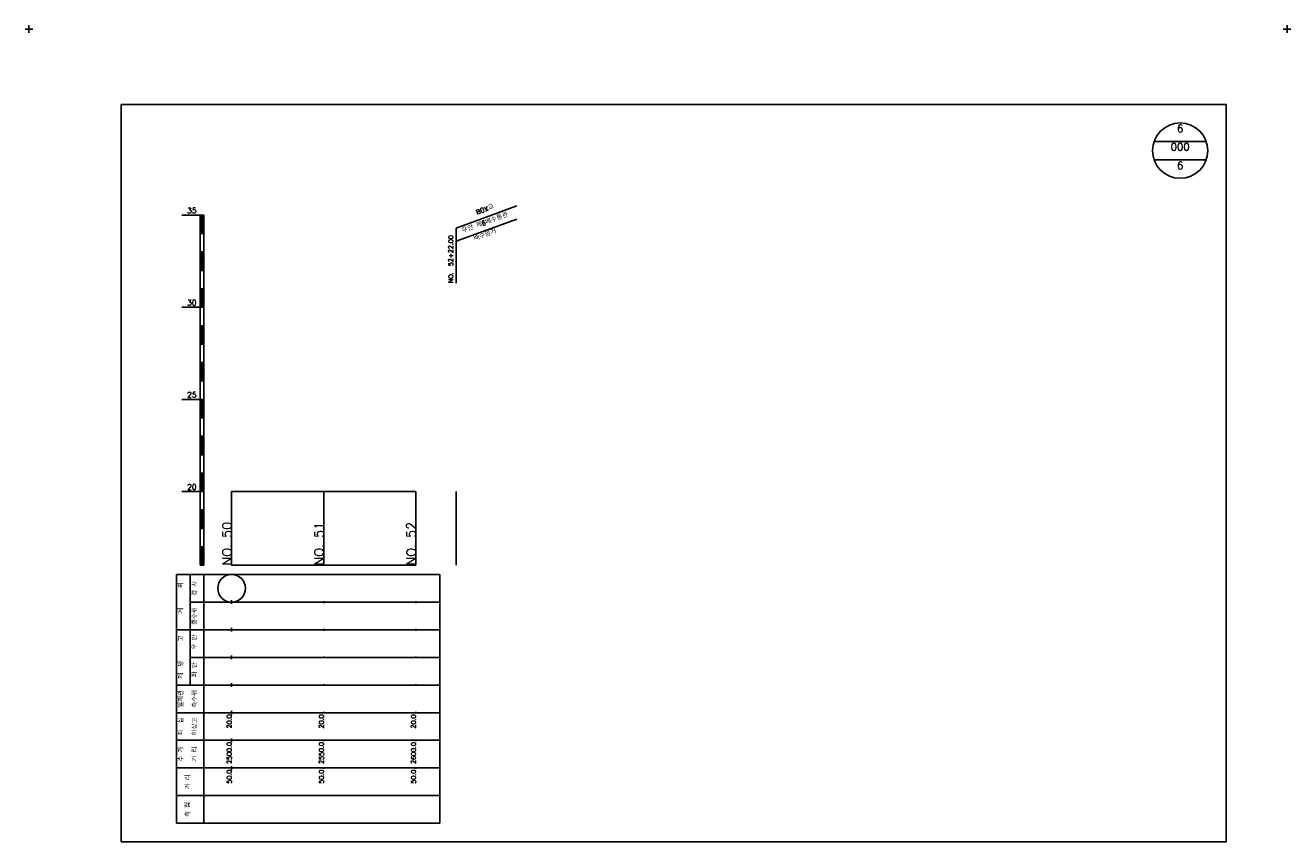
# Model space of a CAD drawing. Extents: x -504 to 685, y -2 to 2900.
# Tile 12 of 12: x -2 to 685, y 2457 to 2900. Entities that reach past the tile are written whole.
import ezdxf
from ezdxf.enums import TextEntityAlignment as Align

# ---------------------------------------------------------------- set-up
doc = ezdxf.new("R2010")
doc.units = 0
doc.header["$LTSCALE"] = 5
for name, color, linetype in [('BOX', 5, 'CONTINUOUS'), ('DT1', 3, 'CONTINUOUS'), ('DT2', 6, 'CONTINUOUS'), ('LT1', 4, 'CONTINUOUS'), ('ST1', 7, 'CONTINUOUS')]:
    doc.layers.add(name, color=color, linetype=linetype)
doc.styles.add('GHS', font='ROMANS.shx', dxfattribs={"bigfont": 'GHS.shx'})

msp = doc.modelspace()

# ---------------------------------------------------------------- linework, layer by layer
at = {"layer": 'BOX'}
msp.add_lwpolyline([(50, 2457), (650, 2457), (650, 2857), (50, 2857), (50, 2457)], dxfattribs=at)
at = {"layer": 'DT1'}
for p, q in [((110, 2630.51), (110, 2632.51)), ((160, 2631.01), (160, 2632.01)), ((210, 2631.01), (210, 2632.01))]:
    msp.add_line(p, q, dxfattribs=at)
at = {"layer": 'LT1'}
for p, q in [((83, 2797), (93, 2797)), ((93, 2607), (93, 2797)), ((93, 2797), (95, 2797)), ((93.5, 2796.8), (93.5, 2787.2)), ((94, 2796.8), (94, 2787.2)), ((94.5, 2796.8), (94.5, 2787.2)), ((95, 2607), (95, 2797)), ((93, 2787), (95, 2787)), ((93, 2777), (95, 2777)), ((93.5, 2776.8), (93.5, 2767.2)), ((94, 2776.8), (94, 2767.2)), ((94.5, 2776.8), (94.5, 2767.2)), ((93, 2767), (95, 2767)), ((93, 2757), (95, 2757)), ((93.5, 2756.8), (93.5, 2747.2)), ((94, 2756.8), (94, 2747.2)), ((94.5, 2756.8), (94.5, 2747.2)), ((83, 2747), (93, 2747)), ((93, 2747), (95, 2747)), ((93, 2737), (95, 2737)), ((93.5, 2736.8), (93.5, 2727.2)), ((94, 2736.8), (94, 2727.2)), ((94.5, 2736.8), (94.5, 2727.2)), ((93, 2727), (95, 2727)), ((93, 2717), (95, 2717)), ((93.5, 2716.8), (93.5, 2707.2)), ((94, 2716.8), (94, 2707.2)), ((94.5, 2716.8), (94.5, 2707.2)), ((93, 2707), (95, 2707)), ((83, 2697), (93, 2697)), ((93, 2697), (95, 2697)), ((93.5, 2696.8), (93.5, 2687.2)), ((94, 2696.8), (94, 2687.2)), ((94.5, 2696.8), (94.5, 2687.2)), ((93, 2687), (95, 2687)), ((93, 2677), (95, 2677)), ((93.5, 2676.8), (93.5, 2667.2)), ((94, 2676.8), (94, 2667.2)), ((94.5, 2676.8), (94.5, 2667.2)), ((93, 2667), (95, 2667)), ((93, 2657), (95, 2657)), ((93.5, 2656.8), (93.5, 2647.2)), ((94, 2656.8), (94, 2647.2)), ((94.5, 2656.8), (94.5, 2647.2)), ((83, 2647), (93, 2647)), ((93, 2647), (95, 2647)), ((110, 2607), (110, 2647)), ((160, 2607), (160, 2647)), ((210, 2607), (210, 2647)), ((232, 2607), (232, 2647)), ((93, 2637), (95, 2637)), ((93.5, 2636.8), (93.5, 2627.2)), ((94, 2636.8), (94, 2627.2)), ((94.5, 2636.8), (94.5, 2627.2)), ((93, 2627), (95, 2627)), ((93, 2617), (95, 2617)), ((93.5, 2616.8), (93.5, 2607.2)), ((94, 2616.8), (94, 2607.2)), ((94.5, 2616.8), (94.5, 2607.2)), ((93, 2607), (95, 2607)), ((110, 2607), (210, 2607)), ((110, 2586), (110, 2588)), ((160, 2586.5), (160, 2587.5)), ((210, 2586.5), (210, 2587.5)), ((110, 2571), (110, 2573)), ((160, 2571.5), (160, 2572.5)), ((210, 2571.5), (210, 2572.5)), ((110, 2556), (110, 2558)), ((160, 2556.5), (160, 2557.5)), ((210, 2556.5), (210, 2557.5)), ((110, 2541), (110, 2543)), ((160, 2541.5), (160, 2542.5)), ((210, 2541.5), (210, 2542.5)), ((110, 2526), (110, 2528)), ((160, 2526.5), (160, 2527.5)), ((210, 2526.5), (210, 2527.5)), ((110, 2511), (110, 2513)), ((160, 2511.5), (160, 2512.5)), ((210, 2511.5), (210, 2512.5)), ((110, 2496), (110, 2498)), ((160, 2496.5), (160, 2497.5)), ((210, 2496.5), (210, 2497.5))]:
    msp.add_line(p, q, dxfattribs=at)
at = {"layer": 'LT1', "linetype": 'CONTINUOUS'}
for p, q in [((232, 2790), (264.89, 2801.97)), ((232, 2782.8), (264.89, 2794.77)), ((232, 2760), (232, 2790))]:
    msp.add_line(p, q, dxfattribs=at)
at = {"layer": 'LT1'}
msp.add_lwpolyline([(110, 2647), (160, 2647), (210, 2647)], dxfattribs=at)
at = {"layer": 'ST1'}
for p, q in [((0, 2896), (0, 2900)), ((683, 2896), (683, 2900)), ((-2, 2898), (2, 2898)), ((681, 2898), (685, 2898)), ((80, 2467), (80, 2602)), ((80, 2602), (223, 2602)), ((87.5, 2572), (87.5, 2602)), ((95, 2467), (95, 2602)), ((223, 2467), (223, 2602)), ((87.5, 2587), (223, 2587)), ((80, 2572), (223, 2572)), ((87.5, 2542), (87.5, 2572)), ((87.5, 2557), (223, 2557)), ((80, 2542), (223, 2542)), ((80, 2527), (223, 2527)), ((80, 2512), (223, 2512)), ((80, 2497), (223, 2497)), ((80, 2482), (223, 2482)), ((80, 2467), (223, 2467))]:
    msp.add_line(p, q, dxfattribs=at)
at = {"layer": 'ST1', "linetype": 'CONTINUOUS'}
for p, q in [((639.14, 2837), (610.86, 2837)), ((639.14, 2827), (610.86, 2827))]:
    msp.add_line(p, q, dxfattribs=at)
for centre, radius in [((625, 2832), 15), ((110, 2594.5), 7.5)]:
    msp.add_circle(centre, radius, dxfattribs=at)

# ---------------------------------------------------------------- texts
at = {"layer": 'DT1', "style": 'GHS'}
for s, p in [('35', (91, 2798)), ('30', (91, 2748)), ('25', (91, 2698)), ('20', (91, 2648))]:
    msp.add_text(s, height=3, dxfattribs=at).set_placement(p, align=Align.RIGHT)
at = {"layer": 'DT1', "linetype": 'CONTINUOUS', "style": 'GHS'}
for s, rotation, p in [('우안 제6배수통관', 20, (248, 2791.79)), ('BOX교', 20, (248, 2798.99)), ('배수암거', 20, (248, 2785.22)), ('경 사', 90, (91.25, 2594.5)), ('  획', 90, (83.75, 2594.5)), ('홍수위', 90, (91.25, 2579.5)), ('   계', 90, (83.75, 2579.5)), ('   고', 90, (83.75, 2564.5)), (' 우 안', 90, (91.25, 2564.5)), (' 제  방', 90, (83.75, 2549.5)), (' 좌 안', 90, (91.25, 2549.5)), ('일제관', 90, (83.75, 2534.5)), ('측수위', 90, (91.25, 2534.5)), ('최  심', 90, (83.75, 2519.5)), ('하상고', 90, (91.25, 2519.5)), ('추 가', 90, (83.75, 2504.5)), ('거 리', 90, (91.25, 2504.5)), ('거 리', 90, (87.5, 2489.5)), ('측 점', 90, (87.5, 2474.5))]:
    msp.add_text(s, height=2.5, rotation=rotation, dxfattribs=at).set_placement(p, align=Align.CENTER)
msp.add_text('NO.  52+22.00', height=2.5, rotation=90, dxfattribs=at).set_placement((230.25, 2760.12))
at = {"layer": 'DT1', "style": 'GHS'}
for s, height, p in [('NO. 50', 5, (110, 2630.51)), ('NO. 51', 5, (160, 2630.51)), ('NO. 52', 5, (210, 2630.51)), (' 20.0', 2.5, (110, 2526)), (' 20.0', 2.5, (160, 2526)), (' 20.0', 2.5, (210, 2526)), ('  2500.0', 2.5, (110, 2511)), ('  2550.0', 2.5, (160, 2511)), ('  2600.0', 2.5, (210, 2511)), ('  50.0', 2.5, (110, 2496)), ('  50.0', 2.5, (160, 2496)), ('  50.0', 2.5, (210, 2496))]:
    msp.add_text(s, height=height, rotation=90, dxfattribs=at).set_placement(p, align=Align.RIGHT)
at = {"layer": 'DT2', "linetype": 'CONTINUOUS', "style": 'GHS'}
for s, p in [('6', (625, 2842)), ('000', (625, 2832)), ('6', (625, 2822))]:
    msp.add_text(s, height=4, dxfattribs=at).set_placement(p, align=Align.CENTER)

doc.saveas('drawing.dxf')
